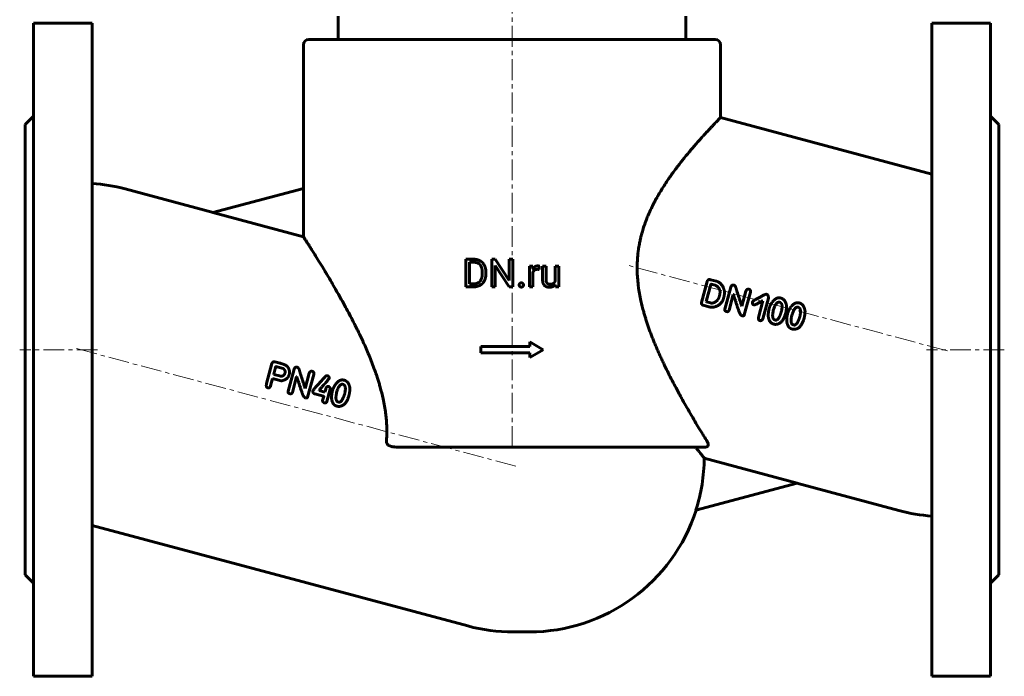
# Model space of a CAD drawing. Header units: millimetres. Extents: x -177 to 177, y -241 to 243.
# Tile 1 of 2: x -177 to 177, y -241 to -5. Entities that reach past the tile are written whole.
import ezdxf

# ---------------------------------------------------------------- set-up
doc = ezdxf.new("R2010")
doc.units = ezdxf.units.MM
doc.linetypes.add('K5LT_AXLED', pattern=[12, 7.5, -1.5, 1.5, -1.5])
doc.linetypes.add('K5LT_BASIC', pattern=[0])
doc.layers.add('Системный слой (1)', color=7, linetype='Continuous', true_color=0x6c6c6c)

msp = doc.modelspace()

# ---------------------------------------------------------------- linework, layer by layer
at = {"layer": 'Системный слой (1)', "color": 30, "linetype": 'K5LT_AXLED', "lineweight": 18, "true_color": 0xff8000}
for p, q in [((0, -158.75), (0, -1.75)), ((156.55, -124.17), (41.53, -93.35)), ((-149, -123.75), (-177, -123.75)), ((-156.55, -123.33), (1.55, -165.7)), ((177, -123.75), (149, -123.75))]:
    msp.add_line(p, q, dxfattribs=at)
at = {"layer": 'Системный слой (1)', "color": 150, "linetype": 'K5LT_BASIC', "lineweight": 60, "true_color": 0x0080ff}
for p, q in [((-172, -6.25), (-151, -6.25)), ((-172, -6.25), (-172, -241.25)), ((-151, -6.25), (-151, -241.25)), ((-62.5, -12.08), (-62.5, -3.75)), ((62.5, -12.08), (62.5, -3.75)), ((172, -6.25), (151, -6.25)), ((151, -6.25), (151, -241.25)), ((172, -6.25), (172, -241.25)), ((-75, -65.71), (-75, -14.08)), ((-73, -12.08), (73, -12.08)), ((75, -40.2), (75, -14.08)), ((-175, -42.75), (-172, -39.75)), ((151, -60.56), (75, -40.2)), ((175, -42.75), (172, -39.75)), ((-175, -42.75), (-175, -204.75)), ((175, -42.75), (175, -204.75)), ((-139.09, -65.9), (-107.39, -74.39)), ((-107.53, -74.43), (-74.94, -65.7)), ((-74.94, -83.16), (-74.94, -65.7)), ((-107.53, -74.43), (-74.94, -83.16)), ((-16.57, -101.12), (-16.57, -91.19)), ((-16.57, -91.19), (-13.76, -91.19)), ((-7.31, -91.19), (-6, -91.19)), ((-7.31, -101.12), (-7.31, -91.19)), ((-6, -91.19), (-0.98, -98.87)), ((-0.98, -91.19), (0.33, -91.19)), ((-0.98, -98.87), (-0.98, -91.19)), ((0.33, -101.12), (0.33, -91.19)), ((-15.26, -100.05), (-15.26, -92.27)), ((-15.26, -92.27), (-13.76, -92.27)), ((-6, -101.12), (-6, -93.46)), ((-6, -93.46), (-1, -101.12)), ((6.25, -101.12), (6.25, -93.74)), ((6.25, -93.74), (7.48, -93.74)), ((7.48, -93.74), (7.51, -94.58)), ((9.81, -94.87), (9.82, -93.7)), ((10.99, -98.5), (10.99, -93.74)), ((10.99, -93.74), (12.25, -93.74)), ((12.25, -98.51), (12.25, -93.74)), ((15.53, -93.74), (16.8, -93.74)), ((15.53, -99.11), (15.53, -93.74)), ((16.8, -101.12), (16.8, -93.74)), ((-10.69, -96.45), (-10.69, -95.85)), ((-9.38, -96.45), (-9.38, -95.86)), ((7.52, -101.12), (7.52, -95.88)), ((71.12, -98.5), (71.35, -98.54)), ((73.55, -99.13), (71.35, -98.54)), ((-16.57, -101.12), (-13.89, -101.12)), ((-15.26, -100.05), (-13.89, -100.05)), ((-7.31, -101.12), (-6, -101.12)), ((-1, -101.12), (0.33, -101.12)), ((6.25, -101.12), (7.52, -101.12)), ((15.57, -100.39), (15.59, -101.12)), ((15.59, -101.12), (16.8, -101.12)), ((68.13, -106.78), (70.17, -99.17)), ((69.84, -106.45), (71.53, -100.24)), ((73.05, -100.57), (71.62, -100.18)), ((76.51, -109.14), (78.64, -101.18)), ((74.55, -104.5), (74.66, -104.06)), ((78.04, -109.55), (79.57, -103.86)), ((79.64, -103.88), (79.57, -103.86)), ((82.67, -108.1), (84.12, -102.69)), ((83.51, -111.25), (85.71, -103.07)), ((88.63, -112.11), (90.23, -106.17)), ((90.23, -106.17), (90.08, -106.13)), ((90.16, -112.6), (92.16, -105.14)), ((70.78, -108.31), (68.76, -107.77)), ((69.9, -106.51), (69.84, -106.45)), ((71.35, -106.9), (69.9, -106.51)), ((82.67, -108.1), (82.6, -108.08)), ((87.01, -107.63), (86.91, -107.6)), ((93.95, -109.64), (94.19, -108.91)), ((82.81, -111.52), (82.56, -111.46)), ((94.75, -113.06), (94.43, -112.98)), ((98.38, -110.64), (98.39, -110.6)), ((100.6, -111.42), (100.83, -110.69)), ((105.02, -112.42), (105.03, -112.38)), ((101.4, -114.84), (101.08, -114.76)), ((-11.25, -122.62), (6.38, -122.62)), ((-11.25, -124.88), (-11.25, -122.62)), ((6.38, -122.62), (6.38, -120.94)), ((6.38, -120.94), (11.25, -123.75)), ((6.38, -126.56), (11.25, -123.75)), ((-11.25, -124.88), (6.38, -124.88)), ((6.38, -126.56), (6.38, -124.88)), ((-86.34, -128.71), (-88.22, -135.85)), ((-85.27, -128.07), (-83.3, -128.6)), ((-84.88, -129.8), (-82.24, -130.51)), ((-78.36, -130.71), (-80.49, -138.68)), ((-86.07, -134.12), (-86.77, -136.75)), ((-86.07, -134.12), (-83, -134.94)), ((-85.65, -132.54), (-85.59, -132.64)), ((-85.59, -132.64), (-83.58, -133.17)), ((-77.43, -133.4), (-78.96, -139.09)), ((-77.43, -133.4), (-77.36, -133.41)), ((-72.88, -132.22), (-74.33, -137.64)), ((-71.29, -132.6), (-73.49, -140.79)), ((-74.4, -137.62), (-74.33, -137.64)), ((-66.99, -137.9), (-67.27, -138.97)), ((-65.34, -137.92), (-66.53, -142.37)), ((-74.44, -140.99), (-74.19, -141.06)), ((-70.83, -139.66), (-67.75, -140.49)), ((-69.34, -138.26), (-69.38, -138.41)), ((-69.38, -138.41), (-67.27, -138.97)), ((-67.7, -140.58), (-68.08, -141.99)), ((-62.81, -138.44), (-63.05, -139.18)), ((-58.61, -140.14), (-58.62, -140.17)), ((-62.57, -142.51), (-62.25, -142.6)), ((-41.83, -158.75), (69.66, -158.75)), ((102.53, -171.73), (69.11, -162.78)), ((102.53, -171.73), (66.11, -181.49)), ((139.09, -181.6), (102.39, -171.77)), ((-151, -186.94), (-15.91, -223.14)), ((-175, -204.75), (-172, -207.75)), ((175, -204.75), (172, -207.75)), ((0.39, -225.28), (6.19, -225.28)), ((-172, -241.25), (-151, -241.25)), ((172, -241.25), (151, -241.25))]:
    msp.add_line(p, q, dxfattribs=at)
for centre, radius, start, end in [((-73, -14.08), 2, 90, 180), ((73, -14.08), 2, 0, 90), ((-155.39, -126.75), 63, 75, 85.9997), ((-91.3, -153.28), 46.3, 355.7057, 356.2596), ((6.19, -162.28), 62.92, 342.2295, 359.5503), ((6.19, -162.28), 63, 270, 342.2734), ((155.39, -120.75), 63, 255, 265.9997), ((0.39, -162.28), 63, 255, 270)]:
    msp.add_arc(centre, radius, start, end, dxfattribs=at)
for points, degree, knots in [([(45.1, -91.2), (45.13, -90.71), (45.19, -89.97), (45.29, -89.06), (45.36, -88.47), (45.51, -87.34), (45.74, -85.91), (46.08, -84.28), (46.37, -83.04), (46.63, -82.06), (47, -80.75), (47.52, -79.09), (48.24, -77.11), (49.11, -74.97), (50, -73.02), (50.85, -71.31), (51.5, -70.09), (52.14, -68.92), (52.98, -67.45), (54.06, -65.67), (55.2, -63.89), (56.22, -62.38), (57.2, -60.98), (58.23, -59.55), (59.28, -58.15), (60.27, -56.86), (61.19, -55.68), (62.31, -54.29), (63.56, -52.77), (64.72, -51.4), (65.89, -50.04), (66.98, -48.8), (68.18, -47.46), (69.11, -46.43), (69.95, -45.52), (70.67, -44.74), (71.41, -43.95), (72.14, -43.18), (72.79, -42.49), (73.39, -41.86), (73.86, -41.37), (74.24, -40.98), (74.53, -40.68), (74.78, -40.42), (74.96, -40.24), (75, -40.2), (75, -40.2)], 3, [0, 0, 0, 0, 0.726163, 1.122304, 1.387669, 1.631818, 2.859823, 3.598837, 4.173986, 4.815019, 5.16123, 6.268148, 7.534072, 8.463545, 9.939072, 10.97758, 11.568281, 12.223235, 13.190214, 14.412514, 15.785248, 16.86997, 17.658943, 18.876599, 20.125893, 20.971444, 22.031775, 23.098267, 24.609375, 26.171131, 27.089269, 28.735596, 30.181699, 31.711568, 32.58767, 33.832971, 35.056804, 36.259402, 37.774844, 39.026216, 40.427742, 41.556682, 42.713853, 43.899244, 45.415962, 47, 47, 47, 47]), ([(-45.1, -156.3), (-45.05, -155.52), (-45, -154.35), (-45, -152.37), (-45.07, -150.34), (-45.23, -148.28), (-45.48, -146.18), (-45.81, -144.01), (-46.43, -140.87), (-47.12, -138.13), (-47.79, -135.81), (-48.25, -134.32), (-48.78, -132.7), (-49.48, -130.69), (-50.36, -128.35), (-51.39, -125.78), (-52.43, -123.35), (-53.43, -121.13), (-54.36, -119.14), (-55.24, -117.3), (-56.19, -115.38), (-57.21, -113.36), (-58.46, -110.97), (-59.85, -108.38), (-61.22, -105.89), (-62.42, -103.77), (-63.58, -101.74), (-64.95, -99.38), (-66.2, -97.27), (-67.65, -94.86), (-69.08, -92.5), (-70.36, -90.43), (-71.31, -88.9), (-72.04, -87.74), (-72.67, -86.74), (-73.13, -86), (-73.57, -85.31), (-73.98, -84.67), (-74.28, -84.2), (-74.53, -83.8), (-74.78, -83.42), (-74.9, -83.23), (-74.94, -83.16)], 3, [0, 0, 0, 0, 0.934879, 1.410755, 2.385279, 3.392435, 3.908367, 4.95785, 6.057066, 7.804766, 8.41963, 9.040136, 9.749485, 10.542593, 11.716715, 12.89601, 14.080867, 15.118039, 16.078006, 16.960779, 17.841434, 18.942452, 20.04181, 21.573771, 23.083585, 24.144409, 25.192615, 26.630296, 28.426719, 29.2107, 31.45003, 33.449397, 34.125206, 35.440654, 36.682786, 37.285099, 38.015547, 39.309247, 40.08343, 40.540593, 41.75337, 43, 43, 43, 43]), ([(45.1, -91.2), (45.05, -92), (45, -93.2), (45, -95.23), (45.07, -97.29), (45.25, -99.36), (45.5, -101.45), (45.83, -103.59), (46.43, -106.64), (47.1, -109.3), (47.74, -111.53), (48.17, -112.92), (48.62, -114.31), (49.1, -115.73), (49.61, -117.16), (50.16, -118.6), (50.72, -120.05), (51.31, -121.51), (51.93, -122.97), (52.56, -124.42), (53.2, -125.87), (53.86, -127.3), (54.75, -129.19), (55.88, -131.51), (57.24, -134.2), (58.66, -136.91), (59.91, -139.22), (61.18, -141.53), (62.54, -143.94), (64.14, -146.73), (65.75, -149.47), (67.06, -151.67), (68.13, -153.43), (69.12, -155.06), (69.78, -156.13), (70.16, -156.75)], 3, [0, 0, 0, 0, 1.054648, 1.590667, 2.679703, 3.791215, 4.355041, 5.494939, 6.674215, 8.52918, 9.177634, 9.831589, 10.503147, 11.186884, 11.889946, 12.600015, 13.326602, 14.0626, 14.810497, 15.560928, 16.315917, 17.073063, 17.832267, 19.347619, 20.849515, 22.330714, 24.004302, 24.936099, 26.523506, 28.489209, 30.347516, 32.113438, 33.253309, 34.364498, 36, 36, 36, 36]), ([(9.26, -93.6), (8.66, -93.6), (7.8, -94.12), (7.51, -94.58), (7.51, -94.58)], 2, [0, 0, 0, 1.487612, 2.975224, 3, 3, 3]), ([(13.41, -101.26), (14.2, -101.26), (15.24, -100.77), (15.57, -100.39)], 2, [0, 0, 0, 1.060722, 2, 2, 2]), ([(-41.83, -158.75), (-42.02, -158.75), (-42.4, -158.73), (-42.91, -158.66), (-43.29, -158.57), (-43.56, -158.49), (-43.73, -158.42), (-43.94, -158.34), (-44.15, -158.23), (-44.34, -158.11), (-44.52, -157.98), (-44.67, -157.86), (-44.83, -157.67), (-44.91, -157.56), (-44.98, -157.43), (-45.03, -157.34), (-45.07, -157.23), (-45.11, -157.09), (-45.14, -156.93), (-45.14, -156.81), (-45.13, -156.75)], 3, [0, 0, 0, 0, 2.922188, 5.618695, 7.501969, 8.653989, 9.714349, 10.208824, 12.017182, 13.162339, 13.505113, 15.333056, 15.93205, 17.08543, 17.463044, 18.00039, 18.669886, 19.200132, 20.157152, 21, 21, 21, 21]), ([(69.11, -162.78), (69.07, -162.72), (68.98, -162.59), (68.76, -162.31), (68.49, -161.96), (68.15, -161.52), (67.74, -161), (67.25, -160.37), (66.63, -159.6), (66.16, -159.01), (65.94, -158.75)], 3, [0, 0, 0, 0, 1.591835, 2.698729, 4.015246, 5.495126, 6.560462, 7.952647, 9.681312, 11, 11, 11, 11]), ([(70.16, -156.75), (70.25, -156.89), (70.37, -157.12), (70.47, -157.38), (70.51, -157.56), (70.55, -157.71), (70.56, -157.88), (70.55, -158.01), (70.54, -158.12), (70.51, -158.22), (70.47, -158.33), (70.42, -158.41), (70.36, -158.48), (70.3, -158.54), (70.24, -158.59), (70.18, -158.63), (70.08, -158.68), (69.97, -158.72), (69.81, -158.74), (69.72, -158.75), (69.66, -158.75)], 3, [0, 0, 0, 0, 3.26143, 5.590829, 6.341703, 7.817629, 9.736062, 10.740617, 11.562577, 12.922757, 13.975167, 14.929715, 15.776564, 16.551928, 17.23177, 17.829625, 18.345196, 19.593718, 20.21916, 21, 21, 21, 21])]:
    msp.add_open_spline(points, degree=degree, knots=knots, dxfattribs=at)
for points in [[(-9.38, -95.86), (-9.38, -94.78), (-10.01, -93.06), (-11.18, -91.84), (-12.79, -91.19), (-13.76, -91.19)], [(-10.69, -95.85), (-10.69, -95), (-11.1, -93.66), (-11.89, -92.74), (-13.03, -92.27), (-13.76, -92.27)], [(7.52, -95.88), (7.65, -95.57), (7.86, -95.34)], [(7.86, -95.34), (8.1, -95.09), (8.43, -94.95)], [(8.43, -94.95), (8.76, -94.82), (9.2, -94.82)], [(9.2, -94.82), (9.38, -94.82), (9.52, -94.83)], [(9.58, -93.63), (9.4, -93.6), (9.26, -93.6)], [(9.52, -94.83), (9.66, -94.84), (9.81, -94.87)], [(9.82, -93.7), (9.75, -93.66), (9.58, -93.63)], [(-13.89, -100.05), (-12.82, -100.05), (-11.4, -99.16), (-10.69, -97.54), (-10.69, -96.45)], [(-13.89, -101.12), (-12.85, -101.12), (-11.19, -100.47), (-10.01, -99.26), (-9.38, -97.53), (-9.38, -96.45)], [(10.99, -98.5), (10.99, -99.24), (11.34, -100.29), (11.66, -100.62)], [(12.36, -99.34), (12.25, -99.01), (12.25, -98.51)], [(15.53, -99.11), (15.32, -99.59), (14.88, -99.88)], [(71.12, -98.5), (70.51, -98.36), (70.17, -99.17)], [(2.77, -99.91), (2.57, -100.13), (2.57, -100.45)], [(2.57, -100.45), (2.57, -100.77), (2.77, -100.98)], [(3.35, -99.69), (2.97, -99.69), (2.77, -99.91)], [(2.77, -100.98), (2.97, -101.2), (3.35, -101.2)], [(3.94, -99.91), (3.74, -99.69), (3.35, -99.69)], [(3.35, -101.2), (3.74, -101.2), (3.94, -100.98)], [(4.14, -100.45), (4.14, -100.13), (3.94, -99.91)], [(3.94, -100.98), (4.14, -100.77), (4.14, -100.45)], [(11.66, -100.62), (11.98, -100.94), (12.87, -101.26), (13.41, -101.26)], [(12.67, -99.85), (12.48, -99.66), (12.36, -99.34)], [(13.11, -100.11), (12.86, -100.04), (12.67, -99.85)], [(13.61, -100.19), (13.35, -100.19), (13.11, -100.11)], [(14.88, -99.88), (14.41, -100.19), (13.61, -100.19)], [(71.62, -100.18), (71.54, -100.18), (71.53, -100.24)], [(73.58, -100.79), (73.25, -100.62), (73.05, -100.57)], [(76.32, -102.42), (75.58, -99.68), (73.55, -99.13)], [(74.66, -104.06), (75.21, -102.01), (73.58, -100.79)], [(76.15, -104.93), (76.54, -103.48), (76.32, -102.42)], [(79.76, -100.5), (79.04, -100.31), (78.64, -101.18)], [(80.69, -102.16), (80.42, -100.68), (79.76, -100.5)], [(82.6, -108.08), (81.58, -104.82), (80.69, -102.16)], [(85.24, -102), (84.37, -101.77), (84.12, -102.69)], [(85.71, -103.07), (85.94, -102.19), (85.24, -102)], [(71.35, -106.9), (72.49, -107.2), (73.73, -106.08)], [(72.46, -108.45), (75.39, -107.79), (76.15, -104.93)], [(73.73, -106.08), (74.28, -105.51), (74.55, -104.5)], [(79.64, -103.88), (80.13, -105.62), (81.43, -109.37)], [(89.28, -104.79), (86.57, -106.11), (86.42, -106.66)], [(87.01, -107.63), (87.35, -107.71), (90.08, -106.13)], [(91.48, -103.8), (91.04, -103.68), (89.28, -104.79)], [(92.16, -105.14), (92.27, -104.01), (91.48, -103.8)], [(95.55, -105.11), (94.76, -105.29), (93.85, -106.3)], [(96.58, -105.12), (95.94, -105.06), (95.55, -105.11)], [(98.71, -107.98), (98.32, -105.59), (96.58, -105.12)], [(68.13, -106.78), (67.98, -107.46), (68.76, -107.77)], [(70.78, -108.31), (71.36, -108.47), (72.46, -108.45)], [(76.51, -109.14), (76.33, -109.81), (77.06, -110.01)], [(77.06, -110.01), (77.86, -110.22), (78.04, -109.55)], [(81.43, -109.37), (82.05, -111.32), (82.56, -111.46)], [(86.42, -106.66), (86.4, -107.46), (86.91, -107.6)], [(92.46, -108.94), (92.09, -110.31), (92.13, -111.74)], [(93.85, -106.3), (92.94, -107.32), (92.46, -108.94)], [(93.95, -109.64), (93.3, -112.67), (94.43, -112.98)], [(96.2, -106.66), (95.08, -106.36), (94.19, -108.91)], [(96.78, -110.17), (97.63, -107.04), (96.2, -106.66)], [(98.39, -110.6), (98.7, -109.44), (98.71, -107.98)], [(100.49, -108.08), (99.58, -109.1), (99.11, -110.72)], [(102.19, -106.89), (101.41, -107.07), (100.49, -108.08)], [(102.85, -108.44), (101.73, -108.14), (100.83, -110.69)], [(103.22, -106.9), (102.59, -106.84), (102.19, -106.89)], [(103.43, -111.96), (104.27, -108.82), (102.85, -108.44)], [(105.35, -109.76), (104.97, -107.37), (103.22, -106.9)], [(82.81, -111.52), (83.4, -111.68), (83.51, -111.25)], [(88.63, -112.11), (88.49, -113.12), (89.14, -113.26)], [(89.14, -113.26), (89.85, -113.45), (90.16, -112.6)], [(92.13, -111.74), (92.41, -114.07), (94.06, -114.52)], [(94.75, -113.06), (95.52, -113.27), (96.38, -111.4)], [(94.87, -114.62), (97.35, -114.46), (98.38, -110.64)], [(96.38, -111.4), (96.69, -110.54), (96.78, -110.17)], [(99.11, -110.72), (98.74, -112.09), (98.77, -113.52)], [(100.6, -111.42), (99.94, -114.45), (101.08, -114.76)], [(101.4, -114.84), (102.17, -115.05), (103.02, -113.18)], [(101.51, -116.4), (104, -116.24), (105.02, -112.42)], [(103.02, -113.18), (103.33, -112.32), (103.43, -111.96)], [(105.03, -112.38), (105.34, -111.22), (105.35, -109.76)], [(94.06, -114.52), (94.52, -114.64), (94.87, -114.62)], [(98.77, -113.52), (99.06, -115.85), (100.71, -116.3)], [(100.71, -116.3), (101.17, -116.42), (101.51, -116.4)], [(-85.27, -128.07), (-85.93, -127.9), (-86.34, -128.71)], [(-84.97, -129.86), (-85.52, -132.07), (-85.65, -132.54)], [(-84.88, -129.8), (-84.95, -129.8), (-84.97, -129.86)], [(-80.3, -130.49), (-80.83, -129.24), (-83.3, -128.6)], [(-81.61, -132.09), (-81.37, -131.22), (-82.24, -130.51)], [(-80.12, -132.69), (-79.78, -131.73), (-80.3, -130.49)], [(-77.24, -130.04), (-77.96, -129.84), (-78.36, -130.71)], [(-76.31, -131.7), (-76.58, -130.21), (-77.24, -130.04)], [(-83.58, -133.17), (-82.01, -133.6), (-81.61, -132.09)], [(-83, -134.94), (-80.63, -134.59), (-80.12, -132.69)], [(-77.36, -133.41), (-76.87, -135.16), (-75.58, -138.91)], [(-74.4, -137.62), (-75.42, -134.35), (-76.31, -131.7)], [(-71.76, -131.54), (-72.63, -131.31), (-72.88, -132.22)], [(-71.29, -132.6), (-71.06, -131.73), (-71.76, -131.54)], [(-67.17, -133.44), (-71.51, -138.2), (-71.58, -138.47)], [(-69.34, -138.26), (-65.81, -134.26), (-65.79, -134.16)], [(-66.35, -133.09), (-67.08, -133.12), (-67.17, -133.44)], [(-65.79, -134.16), (-65.64, -133.28), (-66.35, -133.09)], [(-88.22, -135.85), (-88.59, -137.24), (-87.79, -137.46)], [(-87.79, -137.46), (-87.1, -137.64), (-86.77, -136.75)], [(-65.89, -136.97), (-66.68, -136.76), (-66.99, -137.9)], [(-65.34, -137.92), (-65.19, -137.35), (-65.89, -136.97)], [(-63.15, -135.84), (-64.06, -136.85), (-64.54, -138.47)], [(-61.45, -134.65), (-62.24, -134.82), (-63.15, -135.84)], [(-60.8, -136.19), (-61.92, -135.89), (-62.81, -138.44)], [(-60.42, -134.66), (-61.06, -134.6), (-61.45, -134.65)], [(-60.22, -139.71), (-59.38, -136.57), (-60.8, -136.19)], [(-58.29, -137.51), (-58.68, -135.12), (-60.42, -134.66)], [(-58.61, -140.14), (-58.3, -138.98), (-58.29, -137.51)], [(-80.49, -138.68), (-80.67, -139.35), (-79.94, -139.54)], [(-79.94, -139.54), (-79.14, -139.76), (-78.96, -139.09)], [(-75.58, -138.91), (-74.95, -140.85), (-74.44, -140.99)], [(-74.19, -141.06), (-73.6, -141.22), (-73.49, -140.79)], [(-71.58, -138.47), (-71.79, -139.25), (-70.83, -139.66)], [(-67.75, -140.49), (-67.68, -140.51), (-67.7, -140.58)], [(-64.54, -138.47), (-64.91, -139.84), (-64.87, -141.28)], [(-64.87, -141.28), (-64.59, -143.61), (-62.94, -144.05)], [(-63.05, -139.18), (-63.7, -142.21), (-62.57, -142.51)], [(-62.25, -142.6), (-61.48, -142.8), (-60.62, -140.94)], [(-62.13, -144.15), (-59.65, -143.99), (-58.62, -140.17)], [(-60.62, -140.94), (-60.31, -140.08), (-60.22, -139.71)], [(-68.08, -141.99), (-68.19, -142.56), (-67.46, -142.87)], [(-67.46, -142.87), (-66.7, -143.01), (-66.53, -142.37)], [(-62.94, -144.05), (-62.48, -144.17), (-62.13, -144.15)]]:
    msp.add_open_spline(points, degree=2, dxfattribs=at)

doc.saveas('drawing.dxf')
